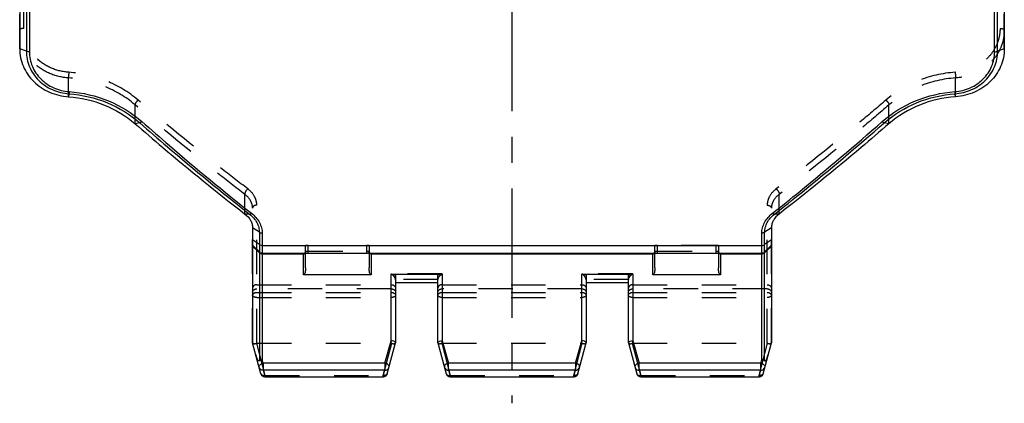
# Model space of a CAD drawing. Header units: millimetres. Extents: x 0 to 1000, y 0 to 1000.
# Tile 1 of 5: x 407 to 593, y 343 to 415. Entities that reach past the tile are written whole.
import ezdxf

# ---------------------------------------------------------------- set-up
doc = ezdxf.new("R2010")
doc.units = ezdxf.units.MM
doc.header["$LTSCALE"] = 65.185185
doc.linetypes.add('CENTER', pattern=[0.6, 0.375, -0.075, 0.075, -0.075])
doc.linetypes.add('HIDDEN', pattern=[0.2, 0.1, -0.1])
for name, color, linetype in [('ACHSEN_S', 7, 'CONTINUOUS'), ('FASEN', 7, 'CONTINUOUS'), ('KONST.EL_MIT_GEO', 7, 'CONTINUOUS')]:
    doc.layers.add(name, color=color, linetype=linetype)

msp = doc.modelspace()

# ---------------------------------------------------------------- linework, layer by layer
at = {"layer": 'ACHSEN_S', "color": 40, "linetype": 'CENTER'}
msp.add_line((500, 657.18), (500, 342.82), dxfattribs=at)
at = {"layer": 'FASEN', "color": 7, "linetype": 'Continuous'}
for p, q in [((407, 492.51), (407, 409.85)), ((593, 492.51), (593, 409.85)), ((451, 376.02), (451, 354.26)), ((549, 376.02), (549, 354.26))]:
    msp.add_line(p, q, dxfattribs=at)
for points, knots in [([(407, 409.85), (407, 409.28), (407.12, 408.13), (407.64, 406.47), (408.48, 404.95), (410.02, 403.14), (412.59, 401.45), (414.99, 400.88), (416.22, 400.79)], [0, 0, 0, 0, 0.121089, 0.242198, 0.364138, 0.487757, 0.740664, 1, 1, 1, 1]), ([(593, 409.85), (593, 409.28), (592.88, 408.13), (592.36, 406.48), (591.52, 404.95), (589.99, 403.14), (587.42, 401.45), (585.01, 400.88), (583.78, 400.79)], [0, 0, 0, 0, 0.121063, 0.242148, 0.364068, 0.487661, 0.740486, 1, 1, 1, 1]), ([(416.22, 400.79), (418.54, 400.63), (423.08, 399.58), (427.08, 397.17), (428.79, 395.69)], [0, 0, 0, 0, 0.507741, 1, 1, 1, 1]), ([(583.78, 400.79), (581.46, 400.63), (576.92, 399.58), (572.92, 397.17), (571.21, 395.69)], [0, 0, 0, 0, 0.507766, 1, 1, 1, 1]), ([(428.79, 395.69), (430.52, 394.18), (437.33, 388.35), (444.28, 382.69), (449.54, 378.61)], [0, 0, 0, 0, 0.25662, 1, 1, 1, 1]), ([(571.21, 395.69), (569.48, 394.18), (562.67, 388.35), (555.72, 382.69), (550.46, 378.61)], [0, 0, 0, 0, 0.256621, 1, 1, 1, 1]), ([(449.54, 378.61), (449.97, 378.28), (450.54, 377.69), (450.93, 376.74), (451, 376.26), (451, 376.02)], [0, 0, 0, 0, 0.532299, 0.772022, 1, 1, 1, 1]), ([(550.46, 378.61), (550.03, 378.28), (549.46, 377.69), (549.07, 376.74), (549, 376.26), (549, 376.02)], [0, 0, 0, 0, 0.532299, 0.772022, 1, 1, 1, 1])]:
    msp.add_open_spline(points, degree=3, knots=knots, dxfattribs=at)
at = {"layer": 'KONST.EL_MIT_GEO', "color": 7, "linetype": 'Continuous'}
for p, q in [((408.27, 492.99), (408.27, 409.37)), ((408.83, 493.08), (408.83, 409.28)), ((591.17, 409.28), (591.17, 493.08)), ((591.73, 409.37), (591.73, 492.99)), ((408.27, 409.37), (407, 409.85)), ((593, 409.85), (591.73, 409.37)), ((416.31, 401.35), (416.22, 400.79)), ((583.78, 400.79), (583.69, 401.35)), ((429.68, 395.85), (428.79, 395.69)), ((571.21, 395.69), (570.32, 395.85)), ((450.44, 378.57), (449.54, 378.61)), ((550.46, 378.61), (549.56, 378.57)), ((452.27, 375.15), (451, 376.02)), ((549, 376.02), (547.73, 375.15)), ((452.27, 375.15), (452.27, 350.85)), ((452.83, 375.01), (452.83, 351.05)), ((547.17, 351.05), (547.17, 375.01)), ((547.73, 350.85), (547.73, 375.15)), ((452.27, 372.84), (451, 373.73)), ((452.27, 371.46), (451, 372.72)), ((452.27, 371.29), (451, 372.55)), ((452.83, 372.67), (547.17, 372.67)), ((549, 373.73), (547.73, 372.84)), ((549, 372.72), (547.73, 371.46)), ((549, 372.55), (547.73, 371.29)), ((452.83, 371.23), (547.17, 371.23)), ((452.83, 371.06), (460.6, 371.06)), ((460.6, 367.08), (460.6, 371.11)), ((461, 368.46), (461, 371.17)), ((461.22, 371.18), (461.3, 371.19)), ((461.3, 371.19), (461.37, 371.19)), ((461.37, 371.19), (461.45, 371.19)), ((461.45, 371.19), (472.5, 371.19)), ((461.5, 371.19), (461.5, 371.19)), ((472.5, 371.19), (472.5, 371.19)), ((473, 371.17), (473, 368.46)), ((473.4, 371.11), (473.4, 367.08)), ((473.4, 371.06), (526.6, 371.06)), ((526.6, 367.08), (526.6, 371.11)), ((527, 368.46), (527, 371.17)), ((527.22, 371.18), (527.3, 371.19)), ((527.3, 371.19), (527.37, 371.19)), ((527.37, 371.19), (527.45, 371.19)), ((527.45, 371.19), (538.5, 371.19)), ((527.5, 371.19), (527.5, 371.19)), ((538.5, 371.19), (538.5, 371.19)), ((539, 371.17), (539, 368.46)), ((539.4, 371.11), (539.4, 367.08)), ((539.4, 371.06), (547.17, 371.06)), ((473.4, 367.08), (460.6, 367.08)), ((477.2, 367.23), (486.8, 367.23)), ((477.2, 354.66), (477.2, 367.23)), ((478, 367.01), (478, 354.26)), ((486, 354.26), (486, 367.01)), ((486.8, 367.23), (486.8, 354.66)), ((513.2, 367.23), (522.8, 367.23)), ((513.2, 354.66), (513.2, 367.23)), ((514, 367.01), (514, 354.26)), ((522, 354.26), (522, 367.01)), ((522.8, 367.23), (522.8, 354.66)), ((539.4, 367.08), (526.6, 367.08)), ((486, 365.57), (478, 365.57)), ((522, 365.57), (514, 365.57)), ((452.57, 348.41), (451, 354.26)), ((475.99, 350.41), (477.2, 354.66)), ((476.43, 348.41), (478, 354.26)), ((486, 354.26), (487.57, 348.41)), ((486.8, 354.66), (488.01, 350.41)), ((511.99, 350.41), (513.2, 354.66)), ((512.43, 348.41), (514, 354.26)), ((522, 354.26), (523.57, 348.41)), ((522.8, 354.66), (524.01, 350.41)), ((547.43, 348.41), (549, 354.26)), ((453.01, 350.41), (452.83, 351.05)), ((475.99, 350.41), (453.01, 350.41)), ((453.01, 350.41), (453.01, 349.07)), ((475.99, 350.41), (475.99, 349.07)), ((511.99, 350.41), (488.01, 350.41)), ((488.01, 349.07), (488.01, 350.41)), ((511.99, 350.41), (511.99, 349.07)), ((546.99, 350.41), (524.01, 350.41)), ((524.01, 349.07), (524.01, 350.41)), ((546.99, 350.41), (547.17, 351.05)), ((546.99, 349.07), (546.99, 350.41)), ((475.99, 349.07), (453.01, 349.07)), ((453.01, 349.07), (453.34, 347.85)), ((453.34, 347.85), (475.66, 347.85)), ((453.34, 347.85), (453.34, 347.82)), ((475.66, 347.85), (475.99, 349.07)), ((475.66, 347.85), (475.66, 347.82)), ((511.99, 349.07), (488.01, 349.07)), ((488.01, 349.07), (488.34, 347.85)), ((488.34, 347.85), (511.66, 347.85)), ((488.34, 347.85), (488.34, 347.82)), ((511.66, 347.85), (511.99, 349.07)), ((511.66, 347.85), (511.66, 347.82)), ((546.99, 349.07), (524.01, 349.07)), ((524.01, 349.07), (524.34, 347.85)), ((524.34, 347.85), (546.66, 347.85)), ((524.34, 347.85), (524.34, 347.82)), ((546.66, 347.85), (546.99, 349.07)), ((546.66, 347.85), (546.66, 347.82)), ((453.34, 347.82), (475.66, 347.82)), ((488.34, 347.82), (511.66, 347.82)), ((524.34, 347.82), (546.66, 347.82))]:
    msp.add_line(p, q, dxfattribs=at)
at = {"layer": 'KONST.EL_MIT_GEO', "color": 8, "linetype": 'HIDDEN'}
for p, q in [((407, 409.85), (407, 492.51)), ((593, 409.85), (593, 492.51)), ((407.8, 413.7), (407.8, 488.66)), ((592.2, 488.66), (592.2, 413.7)), ((416.22, 400.79), (416.22, 404.33)), ((583.78, 400.79), (583.78, 404.33)), ((428.79, 395.69), (428.79, 399.25)), ((571.21, 395.69), (571.21, 399.25)), ((449.54, 378.61), (449.54, 382.32)), ((550.46, 378.61), (550.46, 382.32)), ((451, 354.26), (451, 379.72)), ((451.8, 354.19), (451.8, 380.28)), ((548.2, 354.19), (548.2, 380.28)), ((549, 354.26), (549, 379.72)), ((461, 371.17), (461, 372.64)), ((461.5, 372.65), (472.5, 372.65)), ((461.5, 371.19), (461.5, 372.65)), ((472.5, 372.65), (472.5, 371.19)), ((473, 372.64), (473, 371.17)), ((527, 371.17), (527, 372.64)), ((538.5, 372.65), (527.5, 372.65)), ((527.5, 371.19), (527.5, 372.65)), ((538.5, 372.65), (538.5, 371.19)), ((539, 372.64), (539, 371.17)), ((461.5, 371.59), (472.5, 371.59)), ((527.5, 371.59), (538.5, 371.59)), ((486.8, 367.28), (477.2, 367.28)), ((477.2, 367.23), (477.2, 367.28)), ((486.8, 367.23), (486.8, 367.28)), ((522.8, 367.28), (513.2, 367.28)), ((513.2, 367.23), (513.2, 367.28)), ((522.8, 367.23), (522.8, 367.28)), ((451.8, 365.25), (477.2, 365.25)), ((486, 366.22), (478, 366.22)), ((486.8, 365.25), (513.2, 365.25)), ((522, 366.22), (514, 366.22)), ((522.8, 365.25), (548.2, 365.25)), ((477.2, 364.46), (451.8, 364.46)), ((451.8, 363.8), (477.2, 363.8)), ((451.8, 362.83), (477.2, 362.83)), ((513.2, 364.46), (486.8, 364.46)), ((486.8, 363.8), (513.2, 363.8)), ((486.8, 362.83), (513.2, 362.83)), ((548.2, 364.46), (522.8, 364.46)), ((522.8, 363.8), (548.2, 363.8)), ((522.8, 362.83), (548.2, 362.83)), ((451.72, 354.17), (453.34, 348.1)), ((451.8, 354.19), (477.2, 354.19)), ((475.66, 348.1), (477.28, 354.17)), ((477.2, 354.19), (477.2, 354.66)), ((486.72, 354.17), (488.34, 348.1)), ((486.8, 354.19), (486.8, 354.66)), ((486.8, 354.19), (513.2, 354.19)), ((511.66, 348.1), (513.28, 354.17)), ((513.2, 354.19), (513.2, 354.66)), ((522.72, 354.17), (524.34, 348.1)), ((522.8, 354.19), (522.8, 354.66)), ((522.8, 354.19), (548.2, 354.19)), ((546.66, 348.1), (548.28, 354.17)), ((453.34, 348.1), (475.66, 348.1)), ((453.34, 347.85), (453.34, 348.1)), ((475.66, 347.85), (475.66, 348.1)), ((488.34, 348.1), (511.66, 348.1)), ((488.34, 347.85), (488.34, 348.1)), ((511.66, 347.85), (511.66, 348.1)), ((524.34, 348.1), (546.66, 348.1)), ((524.34, 347.85), (524.34, 348.1)), ((546.66, 347.85), (546.66, 348.1))]:
    msp.add_line(p, q, dxfattribs=at)
for points in [[(461, 371.51), (461, 371.48), (461, 371.45), (460.99, 371.42), (460.98, 371.39), (460.97, 371.36), (460.96, 371.33), (460.94, 371.3), (460.93, 371.28), (460.91, 371.26), (460.89, 371.24), (460.88, 371.22), (460.86, 371.21), (460.84, 371.19), (460.82, 371.18), (460.8, 371.17), (460.79, 371.16), (460.78, 371.16), (460.76, 371.15), (460.76, 371.15), (460.75, 371.15), (460.75, 371.15)], [(473.25, 371.15), (473.25, 371.15), (473.25, 371.15), (473.25, 371.15), (473.24, 371.15), (473.24, 371.15), (473.23, 371.16), (473.21, 371.16), (473.2, 371.17), (473.18, 371.18), (473.16, 371.19), (473.14, 371.21), (473.12, 371.23), (473.1, 371.25), (473.08, 371.27), (473.06, 371.3), (473.05, 371.33), (473.03, 371.36), (473.02, 371.39), (473.01, 371.42), (473, 371.46), (473, 371.49), (473, 371.51)], [(527, 371.51), (527, 371.48), (527, 371.45), (526.99, 371.42), (526.98, 371.39), (526.97, 371.36), (526.96, 371.33), (526.94, 371.3), (526.93, 371.28), (526.91, 371.26), (526.89, 371.24), (526.88, 371.22), (526.86, 371.21), (526.84, 371.19), (526.82, 371.18), (526.8, 371.17), (526.79, 371.16), (526.78, 371.16), (526.76, 371.15), (526.76, 371.15), (526.75, 371.15), (526.75, 371.15)], [(539.25, 371.15), (539.25, 371.15), (539.25, 371.15), (539.25, 371.15), (539.24, 371.15), (539.24, 371.15), (539.23, 371.16), (539.21, 371.16), (539.2, 371.17), (539.18, 371.18), (539.16, 371.19), (539.14, 371.21), (539.12, 371.23), (539.1, 371.25), (539.08, 371.27), (539.06, 371.3), (539.05, 371.33), (539.03, 371.36), (539.02, 371.39), (539.01, 371.42), (539, 371.46), (539, 371.49), (539, 371.51)]]:
    msp.add_lwpolyline(points, dxfattribs=at)
at = {"layer": 'KONST.EL_MIT_GEO', "color": 7, "linetype": 'Continuous'}
for points in [[(460.75, 371.15), (460.75, 371.15), (460.75, 371.15), (460.75, 371.15), (460.75, 371.15), (460.76, 371.15), (460.77, 371.15), (460.78, 371.15), (460.79, 371.15), (460.81, 371.16), (460.82, 371.16), (460.84, 371.16), (460.86, 371.16), (460.88, 371.16), (460.9, 371.17), (460.92, 371.17), (460.94, 371.17), (460.97, 371.17), (461, 371.17), (461.03, 371.18), (461.06, 371.18), (461.09, 371.18), (461.12, 371.18), (461.15, 371.18), (461.19, 371.18), (461.22, 371.18)], [(472.5, 371.19), (472.54, 371.19), (472.58, 371.19), (472.63, 371.19)], [(472.63, 371.19), (472.71, 371.19), (472.75, 371.18), (472.79, 371.18), (472.82, 371.18), (472.86, 371.18), (472.89, 371.18), (472.93, 371.18), (472.96, 371.18), (472.99, 371.17), (473.02, 371.17), (473.05, 371.17), (473.07, 371.17), (473.1, 371.17), (473.12, 371.16), (473.14, 371.16), (473.16, 371.16), (473.18, 371.16), (473.19, 371.16), (473.21, 371.15), (473.22, 371.15), (473.23, 371.15), (473.24, 371.15), (473.25, 371.15), (473.25, 371.15), (473.25, 371.15)], [(526.75, 371.15), (526.75, 371.15), (526.75, 371.15), (526.75, 371.15), (526.75, 371.15), (526.76, 371.15), (526.77, 371.15), (526.78, 371.15), (526.79, 371.15), (526.81, 371.16), (526.82, 371.16), (526.84, 371.16), (526.86, 371.16), (526.88, 371.16), (526.9, 371.17), (526.92, 371.17), (526.94, 371.17), (526.97, 371.17), (527, 371.17), (527.03, 371.18), (527.06, 371.18), (527.09, 371.18), (527.12, 371.18), (527.15, 371.18), (527.19, 371.18), (527.22, 371.18)], [(538.5, 371.19), (538.54, 371.19), (538.58, 371.19), (538.63, 371.19)], [(538.63, 371.19), (538.71, 371.19), (538.75, 371.18), (538.79, 371.18), (538.82, 371.18), (538.86, 371.18), (538.89, 371.18), (538.93, 371.18), (538.96, 371.18), (538.99, 371.17), (539.02, 371.17), (539.05, 371.17), (539.07, 371.17), (539.1, 371.17), (539.12, 371.16), (539.14, 371.16), (539.16, 371.16), (539.18, 371.16), (539.19, 371.16), (539.21, 371.15), (539.22, 371.15), (539.23, 371.15), (539.24, 371.15), (539.25, 371.15), (539.25, 371.15), (539.25, 371.15)]]:
    msp.add_lwpolyline(points, dxfattribs=at)
for centre, radius, start, end in [((452.83, 372.03), 0.801, 225.133, 270.0212), ((452.83, 371.86), 0.801, 225.133, 270.0212), ((547.17, 372.03), 0.801, 269.9788, 314.867), ((547.17, 371.86), 0.801, 269.9788, 314.867), ((453.34, 348.62), 0.8, 195, 270), ((475.66, 348.62), 0.8, 270, 345), ((475.68, 348.68), 0.827, 268.6924, 273.5519), ((475.68, 348.68), 0.823, 273.5351, 283.2635), ((488.34, 348.62), 0.8, 195, 270), ((511.66, 348.62), 0.8, 270, 345), ((511.68, 348.68), 0.827, 268.6924, 273.5519), ((511.68, 348.68), 0.823, 273.5351, 283.2635), ((524.34, 348.62), 0.8, 195, 270), ((546.66, 348.62), 0.8, 270, 345), ((546.68, 348.68), 0.827, 268.6924, 273.5519), ((546.68, 348.68), 0.823, 273.5351, 283.2635)]:
    msp.add_arc(centre, radius, start, end, dxfattribs=at)
at = {"layer": 'KONST.EL_MIT_GEO', "color": 8, "linetype": 'HIDDEN'}
for centre, radius, start, end in [((460.6, 371.51), 0.396, 353.9425, 359.987), ((526.6, 371.51), 0.396, 353.9425, 359.987), ((477.4, 366.17), 0.603, 0.0014, 4.1541), ((486.6, 366.17), 0.603, 175.8459, 179.9986), ((513.4, 366.17), 0.603, 0.0014, 4.1541), ((522.6, 366.17), 0.603, 175.8459, 179.9986)]:
    msp.add_arc(centre, radius, start, end, dxfattribs=at)
for centre, start_param, end_param in [((451.8, 350.66), 0, 0.106424), ((477.2, 350.66), -0.106424, 0), ((486.8, 350.66), 0, 0.106424), ((513.2, 350.66), -0.106424, 0), ((522.8, 350.66), 0, 0.106424), ((548.2, 350.66), -0.106424, 0)]:
    msp.add_ellipse(centre, major_axis=(0, 3.53), ratio=0.226682, start_param=start_param, end_param=end_param, dxfattribs=at)
for points, knots in [([(407.8, 413.7), (407.7, 413.7), (407.51, 413.69), (407.28, 413.64), (407.14, 413.58), (407.05, 413.52), (407, 413.45), (407, 413.41)], [0, 0, 0, 0, 0.340189, 0.636468, 0.757456, 0.857166, 1, 1, 1, 1]), ([(416.22, 404.33), (414.99, 404.42), (412.58, 404.99), (410.01, 406.68), (408.48, 408.49), (407.63, 410.03), (407.12, 411.68), (407, 412.83), (407, 413.41)], [0, 0, 0, 0, 0.259596, 0.511934, 0.635518, 0.757551, 0.878766, 1, 1, 1, 1]), ([(416.28, 405.4), (415.15, 405.48), (412.95, 406), (410.58, 407.54), (409.17, 409.2), (408.39, 410.6), (407.91, 412.12), (407.8, 413.18), (407.8, 413.7)], [0, 0, 0, 0, 0.25932, 0.511537, 0.635132, 0.757232, 0.878576, 1, 1, 1, 1]), ([(592.2, 413.7), (592.2, 413.18), (592.09, 412.12), (591.61, 410.6), (590.83, 409.2), (589.42, 407.54), (587.05, 406), (584.85, 405.48), (583.72, 405.4)], [0, 0, 0, 0, 0.121424, 0.242768, 0.364868, 0.488463, 0.74068, 1, 1, 1, 1]), ([(593, 413.41), (593, 412.83), (592.88, 411.68), (592.37, 410.03), (591.52, 408.49), (589.99, 406.68), (587.42, 404.99), (585.01, 404.42), (583.78, 404.33)], [0, 0, 0, 0, 0.121234, 0.242449, 0.364482, 0.488065, 0.740404, 1, 1, 1, 1]), ([(592.2, 413.7), (592.3, 413.7), (592.49, 413.69), (592.72, 413.64), (592.86, 413.58), (592.95, 413.52), (593, 413.45), (593, 413.41)], [0, 0, 0, 0, 0.340189, 0.636468, 0.757456, 0.857166, 1, 1, 1, 1]), ([(416.28, 405.4), (416.26, 405.2), (416.24, 404.85), (416.22, 404.49), (416.22, 404.33)], [0, 0, 0, 0, 0.566401, 1, 1, 1, 1]), ([(428.79, 399.25), (427.08, 400.72), (423.08, 403.13), (418.54, 404.17), (416.22, 404.33)], [0, 0, 0, 0, 0.491539, 1, 1, 1, 1]), ([(429.35, 400.15), (427.58, 401.68), (423.41, 404.17), (418.69, 405.24), (416.28, 405.4)], [0, 0, 0, 0, 0.491662, 1, 1, 1, 1]), ([(583.72, 405.4), (581.31, 405.24), (576.59, 404.17), (572.42, 401.68), (570.65, 400.15)], [0, 0, 0, 0, 0.508338, 1, 1, 1, 1]), ([(583.78, 404.33), (581.46, 404.17), (576.92, 403.13), (572.92, 400.72), (571.21, 399.25)], [0, 0, 0, 0, 0.508461, 1, 1, 1, 1]), ([(583.72, 405.4), (583.74, 405.2), (583.76, 404.85), (583.78, 404.49), (583.78, 404.33)], [0, 0, 0, 0, 0.5664, 1, 1, 1, 1]), ([(429.35, 400.15), (429.2, 400.02), (429, 399.79), (428.83, 399.47), (428.78, 399.31), (428.79, 399.25)], [0, 0, 0, 0, 0.574209, 0.821422, 1, 1, 1, 1]), ([(450.1, 383.36), (448.37, 384.67), (441.33, 390.11), (434.46, 395.77), (429.35, 400.15)], [0, 0, 0, 0, 0.243888, 1, 1, 1, 1]), ([(570.65, 400.15), (568.92, 398.67), (562.12, 392.93), (555.17, 387.36), (549.9, 383.36)], [0, 0, 0, 0, 0.255799, 1, 1, 1, 1]), ([(570.65, 400.15), (570.8, 400.02), (571, 399.79), (571.17, 399.47), (571.22, 399.31), (571.21, 399.25)], [0, 0, 0, 0, 0.574209, 0.821422, 1, 1, 1, 1]), ([(449.54, 382.32), (447.81, 383.64), (440.77, 389.13), (433.9, 394.83), (428.79, 399.25)], [0, 0, 0, 0, 0.243833, 1, 1, 1, 1]), ([(571.21, 399.25), (569.48, 397.75), (562.69, 391.96), (555.74, 386.36), (550.46, 382.32)], [0, 0, 0, 0, 0.255852, 1, 1, 1, 1]), ([(450.1, 383.36), (449.92, 383.23), (449.7, 382.96), (449.54, 382.59), (449.52, 382.4), (449.54, 382.32)], [0, 0, 0, 0, 0.550217, 0.804092, 1, 1, 1, 1]), ([(451.8, 380.28), (451.8, 380.56), (451.72, 381.13), (451.26, 382.26), (450.61, 382.97), (450.1, 383.36)], [0, 0, 0, 0, 0.231714, 0.473109, 1, 1, 1, 1]), ([(549.9, 383.36), (549.39, 382.97), (548.74, 382.26), (548.28, 381.13), (548.2, 380.56), (548.2, 380.28)], [0, 0, 0, 0, 0.526893, 0.768288, 1, 1, 1, 1]), ([(549.9, 383.36), (550.08, 383.23), (550.3, 382.96), (550.46, 382.59), (550.48, 382.4), (550.46, 382.32)], [0, 0, 0, 0, 0.550217, 0.804091, 1, 1, 1, 1]), ([(451, 379.72), (451, 379.95), (450.93, 380.44), (450.54, 381.39), (449.97, 381.99), (449.54, 382.32)], [0, 0, 0, 0, 0.229033, 0.469127, 1, 1, 1, 1]), ([(550.46, 382.32), (550.03, 381.99), (549.46, 381.39), (549.07, 380.44), (549, 379.95), (549, 379.72)], [0, 0, 0, 0, 0.530875, 0.770968, 1, 1, 1, 1]), ([(451.8, 380.28), (451.7, 380.28), (451.5, 380.25), (451.24, 380.14), (451.05, 379.95), (451, 379.79), (451, 379.72)], [0, 0, 0, 0, 0.28873, 0.556454, 0.791362, 1, 1, 1, 1]), ([(548.2, 380.28), (548.3, 380.28), (548.5, 380.25), (548.76, 380.14), (548.95, 379.95), (549, 379.79), (549, 379.72)], [0, 0, 0, 0, 0.28873, 0.556454, 0.791362, 1, 1, 1, 1]), ([(461.5, 372.65), (461.44, 372.65), (461.34, 372.65), (461.23, 372.65), (461.15, 372.65), (461.09, 372.65), (461.04, 372.65), (461.02, 372.64), (461, 372.64), (461, 372.64)], [0, 0, 0, 0, 0.381838, 0.554294, 0.705508, 0.82959, 0.921839, 0.97894, 1, 1, 1, 1]), ([(473, 372.64), (473, 372.64), (472.98, 372.64), (472.96, 372.65), (472.91, 372.65), (472.85, 372.65), (472.77, 372.65), (472.66, 372.65), (472.56, 372.65), (472.5, 372.65)], [0, 0, 0, 0, 0.02106, 0.078161, 0.17041, 0.294492, 0.445706, 0.618162, 1, 1, 1, 1]), ([(527.5, 372.65), (527.44, 372.65), (527.34, 372.65), (527.23, 372.65), (527.15, 372.65), (527.09, 372.65), (527.04, 372.65), (527.02, 372.64), (527, 372.64), (527, 372.64)], [0, 0, 0, 0, 0.381838, 0.554294, 0.705508, 0.82959, 0.921839, 0.97894, 1, 1, 1, 1]), ([(539, 372.64), (539, 372.64), (538.98, 372.64), (538.96, 372.65), (538.91, 372.65), (538.85, 372.65), (538.77, 372.65), (538.66, 372.65), (538.56, 372.65), (538.5, 372.65)], [0, 0, 0, 0, 0.02106, 0.078161, 0.17041, 0.294492, 0.445706, 0.618162, 1, 1, 1, 1]), ([(461, 371.51), (461, 371.52), (461.07, 371.55), (461.16, 371.57), (461.32, 371.58), (461.44, 371.59), (461.5, 371.59)], [0, 0, 0, 0, 0.093538, 0.30871, 0.625915, 1, 1, 1, 1]), ([(472.5, 371.59), (472.56, 371.59), (472.68, 371.58), (472.84, 371.57), (472.93, 371.55), (473, 371.52), (473, 371.51)], [0, 0, 0, 0, 0.374081, 0.691284, 0.906457, 1, 1, 1, 1]), ([(527, 371.51), (527, 371.52), (527.07, 371.55), (527.16, 371.57), (527.32, 371.58), (527.44, 371.59), (527.5, 371.59)], [0, 0, 0, 0, 0.093538, 0.30871, 0.625915, 1, 1, 1, 1]), ([(538.5, 371.59), (538.56, 371.59), (538.68, 371.58), (538.84, 371.57), (538.93, 371.55), (539, 371.52), (539, 371.51)], [0, 0, 0, 0, 0.374081, 0.691284, 0.906457, 1, 1, 1, 1]), ([(478, 366.22), (477.99, 366.33), (477.91, 366.56), (477.66, 366.94), (477.39, 367.17), (477.2, 367.28)], [0, 0, 0, 0, 0.254793, 0.521064, 1, 1, 1, 1]), ([(486, 366.22), (486.01, 366.33), (486.09, 366.56), (486.34, 366.94), (486.61, 367.17), (486.8, 367.28)], [0, 0, 0, 0, 0.254793, 0.521064, 1, 1, 1, 1]), ([(514, 366.22), (513.99, 366.33), (513.91, 366.56), (513.66, 366.94), (513.39, 367.17), (513.2, 367.28)], [0, 0, 0, 0, 0.254793, 0.521064, 1, 1, 1, 1]), ([(522, 366.22), (522.01, 366.33), (522.09, 366.56), (522.34, 366.94), (522.61, 367.17), (522.8, 367.28)], [0, 0, 0, 0, 0.254793, 0.521064, 1, 1, 1, 1]), ([(451.8, 365.25), (451.6, 365.25), (451.29, 365.15), (451.04, 364.84), (451, 364.66), (451, 364.57)], [0, 0, 0, 0, 0.522439, 0.766986, 1, 1, 1, 1]), ([(477.2, 365.25), (477.4, 365.25), (477.71, 365.15), (477.96, 364.84), (478, 364.66), (478, 364.57)], [0, 0, 0, 0, 0.522439, 0.766986, 1, 1, 1, 1]), ([(486.8, 365.25), (486.6, 365.25), (486.29, 365.15), (486.04, 364.84), (486, 364.66), (486, 364.57)], [0, 0, 0, 0, 0.522439, 0.766986, 1, 1, 1, 1]), ([(513.2, 365.25), (513.4, 365.25), (513.71, 365.15), (513.96, 364.84), (514, 364.66), (514, 364.57)], [0, 0, 0, 0, 0.522439, 0.766986, 1, 1, 1, 1]), ([(522.8, 365.25), (522.6, 365.25), (522.29, 365.15), (522.04, 364.84), (522, 364.66), (522, 364.57)], [0, 0, 0, 0, 0.522439, 0.766986, 1, 1, 1, 1]), ([(548.2, 365.25), (548.4, 365.25), (548.71, 365.15), (548.96, 364.84), (549, 364.66), (549, 364.57)], [0, 0, 0, 0, 0.522439, 0.766986, 1, 1, 1, 1]), ([(451, 363.83), (451, 363.91), (451.05, 364.09), (451.23, 364.3), (451.49, 364.43), (451.7, 364.46), (451.8, 364.46)], [0, 0, 0, 0, 0.221673, 0.460727, 0.722712, 1, 1, 1, 1]), ([(451, 363.23), (451, 363.31), (451.05, 363.47), (451.24, 363.65), (451.5, 363.77), (451.7, 363.8), (451.8, 363.8)], [0, 0, 0, 0, 0.209484, 0.444658, 0.712014, 1, 1, 1, 1]), ([(451.8, 362.83), (451.7, 362.83), (451.5, 362.85), (451.25, 362.93), (451.06, 363.05), (451, 363.18), (451, 363.23)], [0, 0, 0, 0, 0.319617, 0.603858, 0.828849, 1, 1, 1, 1]), ([(477.2, 364.46), (477.3, 364.46), (477.51, 364.43), (477.77, 364.3), (477.95, 364.09), (478, 363.91), (478, 363.83)], [0, 0, 0, 0, 0.277288, 0.539273, 0.778327, 1, 1, 1, 1]), ([(477.2, 363.8), (477.3, 363.8), (477.5, 363.77), (477.76, 363.65), (477.95, 363.47), (478, 363.31), (478, 363.23)], [0, 0, 0, 0, 0.28799, 0.555344, 0.790517, 1, 1, 1, 1]), ([(478, 363.23), (478, 363.18), (477.94, 363.05), (477.75, 362.93), (477.5, 362.85), (477.3, 362.83), (477.2, 362.83)], [0, 0, 0, 0, 0.171147, 0.396136, 0.680376, 1, 1, 1, 1]), ([(486, 363.83), (486, 363.91), (486.05, 364.09), (486.23, 364.3), (486.49, 364.43), (486.7, 364.46), (486.8, 364.46)], [0, 0, 0, 0, 0.221673, 0.460727, 0.722712, 1, 1, 1, 1]), ([(486, 363.23), (486, 363.31), (486.05, 363.47), (486.24, 363.65), (486.5, 363.77), (486.7, 363.8), (486.8, 363.8)], [0, 0, 0, 0, 0.209484, 0.444658, 0.712014, 1, 1, 1, 1]), ([(486.8, 362.83), (486.7, 362.83), (486.5, 362.85), (486.25, 362.93), (486.06, 363.05), (486, 363.18), (486, 363.23)], [0, 0, 0, 0, 0.319617, 0.603858, 0.828849, 1, 1, 1, 1]), ([(513.2, 364.46), (513.3, 364.46), (513.51, 364.43), (513.77, 364.3), (513.95, 364.09), (514, 363.91), (514, 363.83)], [0, 0, 0, 0, 0.277288, 0.539273, 0.778327, 1, 1, 1, 1]), ([(513.2, 363.8), (513.3, 363.8), (513.5, 363.77), (513.76, 363.65), (513.95, 363.47), (514, 363.31), (514, 363.23)], [0, 0, 0, 0, 0.28799, 0.555344, 0.790517, 1, 1, 1, 1]), ([(514, 363.23), (514, 363.18), (513.94, 363.05), (513.75, 362.93), (513.5, 362.85), (513.3, 362.83), (513.2, 362.83)], [0, 0, 0, 0, 0.171147, 0.396136, 0.680376, 1, 1, 1, 1]), ([(522, 363.83), (522, 363.91), (522.05, 364.09), (522.23, 364.3), (522.49, 364.43), (522.7, 364.46), (522.8, 364.46)], [0, 0, 0, 0, 0.221673, 0.460727, 0.722712, 1, 1, 1, 1]), ([(522, 363.23), (522, 363.31), (522.05, 363.47), (522.24, 363.65), (522.5, 363.77), (522.7, 363.8), (522.8, 363.8)], [0, 0, 0, 0, 0.209484, 0.444658, 0.712014, 1, 1, 1, 1]), ([(522.8, 362.83), (522.7, 362.83), (522.5, 362.85), (522.25, 362.93), (522.06, 363.05), (522, 363.18), (522, 363.23)], [0, 0, 0, 0, 0.319617, 0.603858, 0.828849, 1, 1, 1, 1]), ([(548.2, 364.46), (548.3, 364.46), (548.51, 364.43), (548.77, 364.3), (548.95, 364.09), (549, 363.91), (549, 363.83)], [0, 0, 0, 0, 0.277288, 0.539273, 0.778327, 1, 1, 1, 1]), ([(548.2, 363.8), (548.3, 363.8), (548.5, 363.77), (548.76, 363.65), (548.95, 363.47), (549, 363.31), (549, 363.23)], [0, 0, 0, 0, 0.28799, 0.555344, 0.790517, 1, 1, 1, 1]), ([(549, 363.23), (549, 363.18), (548.94, 363.05), (548.75, 362.93), (548.5, 362.85), (548.3, 362.83), (548.2, 362.83)], [0, 0, 0, 0, 0.171147, 0.396136, 0.680376, 1, 1, 1, 1]), ([(451, 354.25), (451.01, 354.21), (451.09, 354.14), (451.25, 354.09), (451.47, 354.09), (451.64, 354.13), (451.72, 354.17)], [0, 0, 0, 0, 0.14097, 0.364545, 0.659488, 1, 1, 1, 1]), ([(477.28, 354.17), (477.36, 354.13), (477.53, 354.09), (477.75, 354.09), (477.91, 354.14), (477.99, 354.21), (478, 354.25)], [0, 0, 0, 0, 0.340512, 0.635455, 0.85903, 1, 1, 1, 1]), ([(486, 354.25), (486.01, 354.21), (486.09, 354.14), (486.25, 354.09), (486.47, 354.09), (486.64, 354.13), (486.72, 354.17)], [0, 0, 0, 0, 0.14097, 0.364545, 0.659488, 1, 1, 1, 1]), ([(513.28, 354.17), (513.36, 354.13), (513.53, 354.09), (513.75, 354.09), (513.91, 354.14), (513.99, 354.21), (514, 354.25)], [0, 0, 0, 0, 0.340512, 0.635455, 0.85903, 1, 1, 1, 1]), ([(522, 354.25), (522.01, 354.21), (522.09, 354.14), (522.25, 354.09), (522.47, 354.09), (522.64, 354.13), (522.72, 354.17)], [0, 0, 0, 0, 0.14097, 0.364545, 0.659488, 1, 1, 1, 1]), ([(548.28, 354.17), (548.36, 354.13), (548.53, 354.09), (548.75, 354.09), (548.91, 354.14), (548.99, 354.21), (549, 354.25)], [0, 0, 0, 0, 0.340512, 0.635455, 0.85903, 1, 1, 1, 1]), ([(452.57, 348.41), (452.58, 348.35), (452.65, 348.24), (452.84, 348.13), (453.08, 348.08), (453.25, 348.09), (453.34, 348.1)], [0, 0, 0, 0, 0.200151, 0.430332, 0.70002, 1, 1, 1, 1]), ([(476.43, 348.41), (476.42, 348.35), (476.35, 348.24), (476.16, 348.13), (475.92, 348.08), (475.75, 348.09), (475.66, 348.1)], [0, 0, 0, 0, 0.200151, 0.430332, 0.70002, 1, 1, 1, 1]), ([(487.57, 348.41), (487.58, 348.35), (487.65, 348.24), (487.84, 348.13), (488.08, 348.08), (488.25, 348.09), (488.34, 348.1)], [0, 0, 0, 0, 0.200151, 0.430332, 0.70002, 1, 1, 1, 1]), ([(512.43, 348.41), (512.42, 348.35), (512.35, 348.24), (512.16, 348.13), (511.92, 348.08), (511.75, 348.09), (511.66, 348.1)], [0, 0, 0, 0, 0.200151, 0.430332, 0.70002, 1, 1, 1, 1]), ([(523.57, 348.41), (523.58, 348.35), (523.65, 348.24), (523.84, 348.13), (524.08, 348.08), (524.25, 348.09), (524.34, 348.1)], [0, 0, 0, 0, 0.200151, 0.430332, 0.70002, 1, 1, 1, 1]), ([(547.43, 348.41), (547.42, 348.35), (547.35, 348.24), (547.16, 348.13), (546.92, 348.08), (546.75, 348.09), (546.66, 348.1)], [0, 0, 0, 0, 0.200151, 0.430332, 0.70002, 1, 1, 1, 1])]:
    msp.add_open_spline(points, degree=3, knots=knots, dxfattribs=at)
at = {"layer": 'KONST.EL_MIT_GEO', "color": 7, "linetype": 'Continuous'}
for points, knots in [([(408.83, 409.28), (408.78, 409.28), (408.59, 409.29), (408.4, 409.32), (408.27, 409.37)], [0, 0, 0, 0, 0.272088, 1, 1, 1, 1]), ([(408.27, 409.37), (408.27, 408.87), (408.36, 407.86), (408.81, 406.4), (409.55, 405.05), (410.88, 403.44), (413.12, 401.93), (415.24, 401.42), (416.31, 401.35)], [0, 0, 0, 0, 0.121208, 0.242449, 0.364535, 0.488168, 0.74051, 1, 1, 1, 1]), ([(408.83, 409.28), (408.83, 408.34), (409.22, 406.43), (410.88, 403.99), (413.37, 402.3), (415.35, 401.82), (416.36, 401.75)], [0, 0, 0, 0, 0.242007, 0.487208, 0.740059, 1, 1, 1, 1]), ([(583.64, 401.75), (584.65, 401.82), (586.63, 402.3), (589.12, 403.99), (590.78, 406.43), (591.17, 408.34), (591.17, 409.28)], [0, 0, 0, 0, 0.259932, 0.512786, 0.75799, 1, 1, 1, 1]), ([(583.69, 401.35), (584.76, 401.42), (586.88, 401.93), (589.12, 403.44), (590.45, 405.05), (591.19, 406.4), (591.64, 407.86), (591.73, 408.87), (591.73, 409.37)], [0, 0, 0, 0, 0.25948, 0.511826, 0.63546, 0.757548, 0.87879, 1, 1, 1, 1]), ([(591.17, 409.28), (591.22, 409.28), (591.41, 409.29), (591.6, 409.32), (591.73, 409.37)], [0, 0, 0, 0, 0.271989, 1, 1, 1, 1]), ([(416.36, 401.75), (416.35, 401.67), (416.34, 401.53), (416.32, 401.4), (416.31, 401.35)], [0, 0, 0, 0, 0.616177, 1, 1, 1, 1]), ([(416.31, 401.35), (418.79, 401.17), (423.63, 400.04), (427.88, 397.44), (429.68, 395.85)], [0, 0, 0, 0, 0.508278, 1, 1, 1, 1]), ([(416.36, 401.75), (418.9, 401.57), (423.88, 400.4), (428.23, 397.71), (430.08, 396.08)], [0, 0, 0, 0, 0.508241, 1, 1, 1, 1]), ([(569.92, 396.08), (571.77, 397.71), (576.12, 400.4), (581.1, 401.57), (583.64, 401.75)], [0, 0, 0, 0, 0.491759, 1, 1, 1, 1]), ([(570.32, 395.85), (572.12, 397.44), (576.37, 400.04), (581.21, 401.17), (583.69, 401.35)], [0, 0, 0, 0, 0.491722, 1, 1, 1, 1]), ([(583.64, 401.75), (583.65, 401.67), (583.66, 401.53), (583.68, 401.4), (583.69, 401.35)], [0, 0, 0, 0, 0.616148, 1, 1, 1, 1]), ([(430.08, 396.08), (430.01, 396.02), (429.89, 395.93), (429.75, 395.87), (429.68, 395.85)], [0, 0, 0, 0, 0.572999, 1, 1, 1, 1]), ([(429.68, 395.85), (431.41, 394.34), (438.21, 388.44), (445.17, 382.72), (450.44, 378.57)], [0, 0, 0, 0, 0.255348, 1, 1, 1, 1]), ([(430.08, 396.08), (431.8, 394.56), (438.59, 388.64), (445.53, 382.9), (450.79, 378.74)], [0, 0, 0, 0, 0.255359, 1, 1, 1, 1]), ([(549.21, 378.74), (550.94, 380.1), (557.96, 385.74), (564.82, 391.58), (569.92, 396.08)], [0, 0, 0, 0, 0.244368, 1, 1, 1, 1]), ([(549.56, 378.57), (551.29, 379.93), (558.33, 385.55), (565.2, 391.37), (570.32, 395.85)], [0, 0, 0, 0, 0.244381, 1, 1, 1, 1]), ([(569.92, 396.08), (569.99, 396.02), (570.11, 395.93), (570.25, 395.87), (570.32, 395.85)], [0, 0, 0, 0, 0.573001, 1, 1, 1, 1]), ([(450.44, 378.57), (450.46, 378.58), (450.53, 378.6), (450.65, 378.64), (450.74, 378.7), (450.79, 378.74)], [0, 0, 0, 0, 0.176158, 0.549452, 1, 1, 1, 1]), ([(450.44, 378.57), (450.99, 378.14), (451.69, 377.35), (452.19, 376.1), (452.27, 375.46), (452.27, 375.15)], [0, 0, 0, 0, 0.525762, 0.767544, 1, 1, 1, 1]), ([(450.79, 378.74), (451.39, 378.27), (452.17, 377.4), (452.72, 376.04), (452.83, 375.35), (452.83, 375.01)], [0, 0, 0, 0, 0.525001, 0.767141, 1, 1, 1, 1]), ([(547.17, 375.01), (547.17, 375.35), (547.28, 376.04), (547.83, 377.4), (548.61, 378.27), (549.21, 378.74)], [0, 0, 0, 0, 0.232857, 0.475005, 1, 1, 1, 1]), ([(547.73, 375.15), (547.73, 375.46), (547.82, 376.1), (548.31, 377.35), (549.01, 378.14), (549.56, 378.57)], [0, 0, 0, 0, 0.23245, 0.47424, 1, 1, 1, 1]), ([(549.56, 378.57), (549.54, 378.58), (549.47, 378.6), (549.35, 378.64), (549.26, 378.7), (549.21, 378.74)], [0, 0, 0, 0, 0.176783, 0.549917, 1, 1, 1, 1]), ([(452.27, 375.15), (452.3, 375.13), (452.41, 375.08), (452.6, 375.02), (452.75, 375.01), (452.83, 375.01)], [0, 0, 0, 0, 0.225204, 0.602926, 1, 1, 1, 1]), ([(547.73, 375.15), (547.7, 375.13), (547.59, 375.08), (547.4, 375.02), (547.25, 375.01), (547.17, 375.01)], [0, 0, 0, 0, 0.22594, 0.603413, 1, 1, 1, 1]), ([(452.83, 372.67), (452.78, 372.67), (452.58, 372.68), (452.38, 372.75), (452.27, 372.84)], [0, 0, 0, 0, 0.263151, 1, 1, 1, 1]), ([(547.17, 372.67), (547.22, 372.67), (547.42, 372.68), (547.62, 372.75), (547.73, 372.84)], [0, 0, 0, 0, 0.263151, 1, 1, 1, 1]), ([(460.6, 371.11), (460.6, 371.12), (460.64, 371.13), (460.7, 371.15), (460.81, 371.16), (460.89, 371.17), (460.94, 371.17)], [0, 0, 0, 0, 0.081875, 0.278555, 0.589161, 1, 1, 1, 1]), ([(460.94, 371.17), (460.98, 371.17), (461.17, 371.19), (461.36, 371.19), (461.5, 371.19)], [0, 0, 0, 0, 0.22437, 1, 1, 1, 1]), ([(472.5, 371.19), (472.55, 371.19), (472.74, 371.19), (472.92, 371.18), (473.06, 371.17)], [0, 0, 0, 0, 0.268525, 1, 1, 1, 1]), ([(473.06, 371.17), (473.11, 371.17), (473.19, 371.16), (473.3, 371.15), (473.36, 371.13), (473.4, 371.12), (473.4, 371.11)], [0, 0, 0, 0, 0.41084, 0.721445, 0.918124, 1, 1, 1, 1]), ([(526.6, 371.11), (526.6, 371.12), (526.64, 371.13), (526.7, 371.15), (526.81, 371.16), (526.89, 371.17), (526.94, 371.17)], [0, 0, 0, 0, 0.081875, 0.278555, 0.589161, 1, 1, 1, 1]), ([(526.94, 371.17), (526.98, 371.17), (527.17, 371.19), (527.36, 371.19), (527.5, 371.19)], [0, 0, 0, 0, 0.22437, 1, 1, 1, 1]), ([(538.5, 371.19), (538.55, 371.19), (538.74, 371.19), (538.92, 371.18), (539.06, 371.17)], [0, 0, 0, 0, 0.268525, 1, 1, 1, 1]), ([(539.06, 371.17), (539.11, 371.17), (539.19, 371.16), (539.3, 371.15), (539.36, 371.13), (539.4, 371.12), (539.4, 371.11)], [0, 0, 0, 0, 0.41084, 0.721445, 0.918124, 1, 1, 1, 1]), ([(461, 368.46), (461, 368.34), (460.99, 368.1), (460.95, 367.74), (460.87, 367.43), (460.78, 367.2), (460.67, 367.08), (460.6, 367.08)], [0, 0, 0, 0, 0.238307, 0.483788, 0.736707, 0.866989, 1, 1, 1, 1]), ([(473.4, 367.08), (473.33, 367.08), (473.22, 367.2), (473.13, 367.43), (473.05, 367.74), (473.01, 368.1), (473, 368.34), (473, 368.46)], [0, 0, 0, 0, 0.133028, 0.263308, 0.516221, 0.761698, 1, 1, 1, 1]), ([(527, 368.46), (527, 368.34), (526.99, 368.1), (526.95, 367.74), (526.87, 367.43), (526.78, 367.2), (526.67, 367.08), (526.6, 367.08)], [0, 0, 0, 0, 0.238307, 0.483788, 0.736707, 0.866989, 1, 1, 1, 1]), ([(539.4, 367.08), (539.33, 367.08), (539.22, 367.2), (539.13, 367.43), (539.05, 367.74), (539.01, 368.1), (539, 368.34), (539, 368.46)], [0, 0, 0, 0, 0.133028, 0.263308, 0.516221, 0.761698, 1, 1, 1, 1]), ([(477.2, 367.23), (477.32, 367.23), (477.53, 367.22), (477.77, 367.17), (477.89, 367.12), (477.96, 367.08), (478, 367.04), (478, 367.01)], [0, 0, 0, 0, 0.43085, 0.724161, 0.825557, 0.9025, 1, 1, 1, 1]), ([(486, 367.01), (486, 367.04), (486.04, 367.08), (486.11, 367.12), (486.23, 367.17), (486.47, 367.22), (486.68, 367.23), (486.8, 367.23)], [0, 0, 0, 0, 0.0975, 0.174443, 0.275839, 0.569151, 1, 1, 1, 1]), ([(513.2, 367.23), (513.32, 367.23), (513.53, 367.22), (513.77, 367.17), (513.89, 367.12), (513.96, 367.08), (514, 367.04), (514, 367.01)], [0, 0, 0, 0, 0.43085, 0.724161, 0.825557, 0.9025, 1, 1, 1, 1]), ([(522, 367.01), (522, 367.04), (522.04, 367.08), (522.11, 367.12), (522.23, 367.17), (522.47, 367.22), (522.68, 367.23), (522.8, 367.23)], [0, 0, 0, 0, 0.0975, 0.174443, 0.275839, 0.569151, 1, 1, 1, 1]), ([(477.97, 354.35), (477.95, 354.39), (477.85, 354.47), (477.6, 354.59), (477.37, 354.64), (477.2, 354.66)], [0, 0, 0, 0, 0.174212, 0.41059, 1, 1, 1, 1]), ([(478, 354.27), (478, 354.28), (478, 354.31), (477.98, 354.33), (477.97, 354.35)], [0, 0, 0, 0, 0.230534, 1, 1, 1, 1]), ([(486, 354.27), (486, 354.28), (486, 354.31), (486.02, 354.33), (486.03, 354.35)], [0, 0, 0, 0, 0.230537, 1, 1, 1, 1]), ([(486.03, 354.35), (486.05, 354.39), (486.15, 354.47), (486.4, 354.59), (486.63, 354.64), (486.8, 354.66)], [0, 0, 0, 0, 0.174217, 0.410596, 1, 1, 1, 1]), ([(513.97, 354.35), (513.95, 354.39), (513.85, 354.47), (513.6, 354.59), (513.37, 354.64), (513.2, 354.66)], [0, 0, 0, 0, 0.174212, 0.41059, 1, 1, 1, 1]), ([(514, 354.27), (514, 354.28), (514, 354.31), (513.98, 354.33), (513.97, 354.35)], [0, 0, 0, 0, 0.230534, 1, 1, 1, 1]), ([(522, 354.27), (522, 354.28), (522, 354.31), (522.02, 354.33), (522.03, 354.35)], [0, 0, 0, 0, 0.230537, 1, 1, 1, 1]), ([(522.03, 354.35), (522.05, 354.39), (522.15, 354.47), (522.4, 354.59), (522.63, 354.64), (522.8, 354.66)], [0, 0, 0, 0, 0.174217, 0.410596, 1, 1, 1, 1]), ([(452.27, 350.85), (452.24, 350.83), (452.18, 350.82), (452.1, 350.86), (452.05, 350.92), (451.98, 351.01), (451.91, 351.14), (451.83, 351.3), (451.77, 351.48), (451.68, 351.73), (451.62, 351.93), (451.59, 352.06)], [0, 0, 0, 0, 0.064068, 0.115922, 0.168713, 0.223594, 0.339101, 0.461207, 0.588901, 0.721541, 1, 1, 1, 1]), ([(547.73, 350.85), (547.76, 350.83), (547.82, 350.82), (547.9, 350.86), (547.95, 350.92), (548.02, 351.01), (548.09, 351.14), (548.17, 351.3), (548.23, 351.48), (548.32, 351.73), (548.38, 351.93), (548.41, 352.06)], [0, 0, 0, 0, 0.064069, 0.115922, 0.168714, 0.223594, 0.339102, 0.461208, 0.588901, 0.721542, 1, 1, 1, 1]), ([(452.24, 349.63), (452.22, 349.71), (452.23, 349.9), (452.4, 350.15), (452.68, 350.33), (452.9, 350.4), (453.01, 350.41)], [0, 0, 0, 0, 0.207694, 0.444911, 0.714996, 1, 1, 1, 1]), ([(452.27, 350.85), (452.3, 350.88), (452.48, 350.99), (452.68, 351.04), (452.83, 351.05)], [0, 0, 0, 0, 0.236766, 1, 1, 1, 1]), ([(476.76, 349.63), (476.78, 349.71), (476.77, 349.9), (476.6, 350.15), (476.32, 350.34), (476.1, 350.4), (475.99, 350.41)], [0, 0, 0, 0, 0.207684, 0.444846, 0.715001, 1, 1, 1, 1]), ([(488.01, 350.41), (487.9, 350.4), (487.68, 350.33), (487.4, 350.15), (487.23, 349.9), (487.22, 349.71), (487.24, 349.63)], [0, 0, 0, 0, 0.285026, 0.555141, 0.792358, 1, 1, 1, 1]), ([(512.76, 349.63), (512.78, 349.71), (512.77, 349.9), (512.6, 350.15), (512.32, 350.34), (512.1, 350.4), (511.99, 350.41)], [0, 0, 0, 0, 0.207684, 0.444846, 0.715001, 1, 1, 1, 1]), ([(524.01, 350.41), (523.9, 350.4), (523.68, 350.33), (523.4, 350.15), (523.23, 349.9), (523.22, 349.71), (523.24, 349.63)], [0, 0, 0, 0, 0.285026, 0.555141, 0.792358, 1, 1, 1, 1]), ([(546.99, 350.41), (547.1, 350.39), (547.32, 350.34), (547.6, 350.15), (547.77, 349.9), (547.78, 349.71), (547.76, 349.63)], [0, 0, 0, 0, 0.284961, 0.555178, 0.792407, 1, 1, 1, 1]), ([(547.73, 350.85), (547.7, 350.88), (547.52, 350.99), (547.32, 351.04), (547.17, 351.05)], [0, 0, 0, 0, 0.236766, 1, 1, 1, 1]), ([(453.01, 349.07), (452.84, 349.07), (452.49, 349.17), (452.28, 349.47), (452.24, 349.63)], [0, 0, 0, 0, 0.507155, 1, 1, 1, 1]), ([(452.57, 348.41), (452.61, 348.25), (452.82, 347.95), (453.17, 347.85), (453.34, 347.85)], [0, 0, 0, 0, 0.492845, 1, 1, 1, 1]), ([(475.87, 347.87), (476, 347.91), (476.25, 348.04), (476.4, 348.28), (476.43, 348.41)], [0, 0, 0, 0, 0.505342, 1, 1, 1, 1]), ([(475.99, 349.07), (476.16, 349.07), (476.51, 349.17), (476.72, 349.47), (476.76, 349.63)], [0, 0, 0, 0, 0.507396, 1, 1, 1, 1]), ([(487.24, 349.63), (487.28, 349.47), (487.49, 349.17), (487.84, 349.07), (488.01, 349.07)], [0, 0, 0, 0, 0.492845, 1, 1, 1, 1]), ([(487.57, 348.41), (487.61, 348.25), (487.82, 347.95), (488.17, 347.85), (488.34, 347.85)], [0, 0, 0, 0, 0.492845, 1, 1, 1, 1]), ([(511.87, 347.87), (512, 347.91), (512.25, 348.04), (512.4, 348.28), (512.43, 348.41)], [0, 0, 0, 0, 0.505342, 1, 1, 1, 1]), ([(511.99, 349.07), (512.16, 349.07), (512.51, 349.17), (512.72, 349.47), (512.76, 349.63)], [0, 0, 0, 0, 0.507396, 1, 1, 1, 1]), ([(523.24, 349.63), (523.28, 349.47), (523.49, 349.17), (523.84, 349.07), (524.01, 349.07)], [0, 0, 0, 0, 0.492845, 1, 1, 1, 1]), ([(523.57, 348.41), (523.61, 348.25), (523.82, 347.95), (524.17, 347.85), (524.34, 347.85)], [0, 0, 0, 0, 0.492845, 1, 1, 1, 1]), ([(546.87, 347.87), (547, 347.91), (547.25, 348.04), (547.4, 348.28), (547.43, 348.41)], [0, 0, 0, 0, 0.505342, 1, 1, 1, 1]), ([(546.99, 349.07), (547.16, 349.07), (547.51, 349.17), (547.72, 349.47), (547.76, 349.63)], [0, 0, 0, 0, 0.506936, 1, 1, 1, 1])]:
    msp.add_open_spline(points, degree=3, knots=knots, dxfattribs=at)
for points in [[(460.6, 371.06), (460.7, 371.06), (460.8, 371.1), (460.87, 371.16)], [(460.6, 371.11), (460.66, 371.11), (460.72, 371.12), (460.78, 371.15)], [(473.4, 371.06), (473.3, 371.06), (473.2, 371.1), (473.13, 371.16)], [(473.4, 371.11), (473.34, 371.11), (473.28, 371.12), (473.22, 371.15)], [(526.6, 371.06), (526.7, 371.06), (526.8, 371.1), (526.87, 371.16)], [(526.6, 371.11), (526.66, 371.11), (526.72, 371.12), (526.78, 371.15)], [(539.4, 371.06), (539.3, 371.06), (539.2, 371.1), (539.13, 371.16)], [(539.4, 371.11), (539.34, 371.11), (539.28, 371.12), (539.22, 371.15)]]:
    msp.add_open_spline(points, degree=3, dxfattribs=at)
at = {"layer": 'KONST.EL_MIT_GEO', "color": 8, "linetype": 'HIDDEN'}
for points in [[(460.78, 371.15), (460.83, 371.18), (460.89, 371.22), (460.92, 371.27)], [(460.87, 371.16), (460.91, 371.2), (460.94, 371.25), (460.97, 371.3)], [(460.92, 371.27), (460.96, 371.33), (460.99, 371.4), (461, 371.47)], [(460.97, 371.3), (460.99, 371.35), (461, 371.4), (461, 371.46)], [(473.08, 371.27), (473.03, 371.34), (473, 371.43), (473, 371.51)], [(473.03, 371.3), (473.01, 371.35), (473, 371.4), (473, 371.46)], [(473.13, 371.16), (473.09, 371.2), (473.06, 371.25), (473.03, 371.3)], [(473.22, 371.15), (473.17, 371.18), (473.11, 371.22), (473.08, 371.27)], [(526.78, 371.15), (526.83, 371.18), (526.89, 371.22), (526.92, 371.27)], [(526.87, 371.16), (526.91, 371.2), (526.94, 371.25), (526.97, 371.3)], [(526.92, 371.27), (526.96, 371.33), (526.99, 371.4), (527, 371.47)], [(526.97, 371.3), (526.99, 371.35), (527, 371.4), (527, 371.46)], [(539.08, 371.27), (539.03, 371.34), (539, 371.43), (539, 371.51)], [(539.03, 371.3), (539.01, 371.35), (539, 371.4), (539, 371.46)], [(539.13, 371.16), (539.09, 371.2), (539.06, 371.25), (539.03, 371.3)], [(539.22, 371.15), (539.17, 371.18), (539.11, 371.22), (539.08, 371.27)]]:
    msp.add_open_spline(points, degree=3, dxfattribs=at)

doc.saveas('drawing.dxf')
